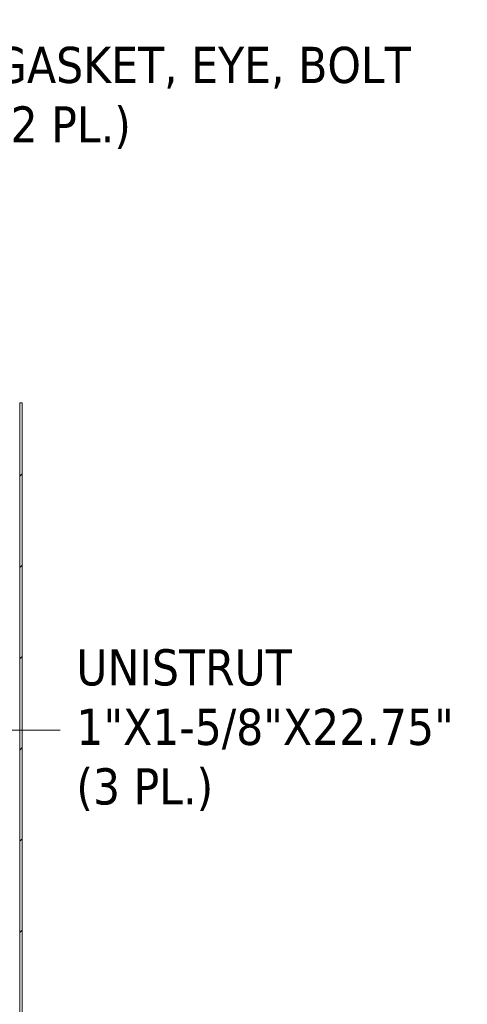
# Model space of a CAD drawing. Header units: inches. Extents: x 15 to 357, y 5 to 227.
# Tile 77 of 107: x 236 to 255, y 143 to 185. Entities that reach past the tile are written whole.
import ezdxf

# ---------------------------------------------------------------- set-up
doc = ezdxf.new("R2010")
doc.units = ezdxf.units.IN
doc.header["$LTSCALE"] = 22
doc.header["$MEASUREMENT"] = 0
doc.layers.get('0').update_dxf_attribs({"lineweight": 0})
for name, color, linetype, lineweight in [('Hatch (ANSI)', 7, 'Continuous', 5), ('Symbol (ANSI)', 7, 'Continuous', 5), ('Visible (ANSI)', 7, 'Continuous', 5)]:
    doc.layers.add(name, color=color, linetype=linetype, lineweight=lineweight)
doc.styles.add('ROMANS', font='tahoma.ttf')
doc.dimstyles.new('Default (ANSI)$7', dxfattribs={"dimscale": 22, "dimtxt": 0.07, "dimasz": 0.098425, "dimexe": 0.125, "dimexo": 0.0625, "dimgap": 0.031496, "dimtad": 0, "dimtih": 1, "dimtoh": 1, "dimrnd": 1e-08, "dimzin": 0, "dimdsep": 46, "dimtxsty": 'ROMANS', "dimblk": 'Filled-1', "dimcen": 0.09, "dimdle": 0.393701, "dimclrd": 256, "dimclre": 256, "dimclrt": 256, "dimadec": 0, "dimazin": 0, "dimtfac": 0.928571, "dimtofl": 0, "dimtmove": 0, "dimatfit": 3, "dimfxl": 1, "dimtolj": 1, "dimtzin": 0, "dimlwd": -1, "dimlwe": -1, "dimarcsym": 0})

# ---------------------------------------------------------------- blocks, each defined once
blk = doc.blocks.new('Filled-1')
at = {"color": 0}
for p, q in [((0, 0), (-1, 0.179)), ((-1, 0.179), (-1, -0.179)), ((-1, 0), (0, 0)), ((-1, -0.179), (0, 0))]:
    blk.add_line(p, q, dxfattribs=at)
at = {"color": 0, "flags": 128}
blk.add_lwpolyline([(-1, -0.179), (0, 0), (-1, 0.179), (-1, -0.179)], dxfattribs=at)
at = {"color": 0}
blk.add_solid([(-1, -0.179), (0, 0), (-1, 0.179), (-1, -0.179)], dxfattribs=at)

msp = doc.modelspace()

# ---------------------------------------------------------------- hatches: boundary and pattern name
at = {"layer": 'Hatch (ANSI)'}
h = msp.add_hatch(dxfattribs=at)
h.set_pattern_fill('ANSI31', color=256, scale=22, style=0)
h.paths.add_polyline_path([(235.6186, 168.6365), (235.5166, 168.6365), (235.5166, 108.7155), (235.6186, 108.7155)])

# ---------------------------------------------------------------- linework, layer by layer
at = {"layer": 'Visible (ANSI)'}
for p, q in [((235.6186, 168.6365), (235.5166, 168.6365)), ((235.5166, 168.6365), (235.5166, 108.7155)), ((235.6186, 108.7155), (235.6186, 168.6365))]:
    msp.add_line(p, q, dxfattribs=at)

# ---------------------------------------------------------------- texts
at = {"layer": 'Symbol (ANSI)', "char_height": 1.54, "attachment_point": 4, "line_spacing_factor": 0.987884, "style": 'ROMANS'}
for s, insert, width in [('{\\fTahoma|b0|i0;GASKET, EYE, BOLT\\P\\fTahoma|b0|i0;(2 PL.)}', (234.4205, 181.628), 18.774521), ('{\\fTahoma|b0|i0;UNISTRUT\\P\\fTahoma|b0|i0;1"X1-5/8"X22.75"\\P\\fTahoma|b0|i0;(3 PL.)}', (237.9308, 154.6934), 16.473257)]:
    msp.add_mtext(s, dxfattribs=dict(at, insert=insert, width=width))

# ---------------------------------------------------------------- leaders
at = {"layer": 'Symbol (ANSI)', "annotation_type": 0, "has_hookline": 1, "hookline_direction": 0}
for points, text_width in [([(223.6264, 168.7385), (231.5622, 181.628), (233.7276, 181.628)], 18.7086), ([(224.9333, 162.9655), (235.0725, 154.6934), (237.2379, 154.6934)], 16.1291)]:
    msp.add_leader(points, dimstyle='Default (ANSI)$7', override={"dimtad": 0}, dxfattribs=dict(at, text_width=text_width))

doc.saveas('drawing.dxf')
